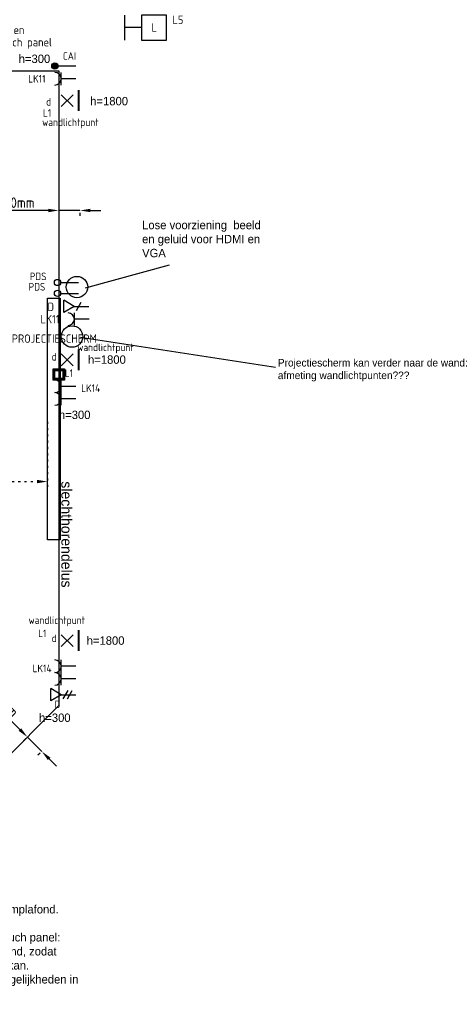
# Model space of a CAD drawing. Header units: millimetres. Extents: x -28157 to 193371, y -2151 to 171990.
# Tile 24 of 31: x 114295 to 119444, y 55777 to 67493. Entities that reach past the tile are written whole.
import ezdxf
from ezdxf.enums import TextEntityAlignment as Align

# ---------------------------------------------------------------- set-up
doc = ezdxf.new("R2010")
doc.units = ezdxf.units.MM
doc.header["$LTSCALE"] = 50
doc.linetypes.add('SMALL_DASH', pattern=[1.5, 0.5, -1])
doc.layers.get('0').update_dxf_attribs({"linetype": 'CONTINUOUS'})
doc.layers.get('Defpoints').update_dxf_attribs({"linetype": 'CONTINUOUS'})
for name, color, linetype in [('BL$2----', 7, 'CONTINUOUS'), ('BL$9----', 7, 'CONTINUOUS'), ('EL6222--', 20, 'CONTINUOUS'), ('EL6311--', 20, 'CONTINUOUS'), ('EL6431--', 3, 'CONTINUOUS'), ('EL6441--', 3, 'CONTINUOUS'), ('Inter Visual Systems Vloerleidingen tbv. Slechthorendenlus', 5, 'CONTINUOUS'), ('Inter Visual Systems Voorzieningen E', 5, 'CONTINUOUS')]:
    doc.layers.add(name, color=color, linetype=linetype)
doc.styles.add('BURO-012', font='BUROFONT.shx', dxfattribs={"height": 120})
doc.styles.add('buro-018', font='BUROFONT.shx', dxfattribs={"height": 180})
doc.styles.add('STABICAD-018', font='ISOCP.SHX', dxfattribs={"height": 90})
doc.styles.get("Standard").update_dxf_attribs({"font": 'ISOCP'})
doc.dimstyles.new('ISO-25', dxfattribs={"dimtxt": 2.5, "dimasz": 2.5, "dimexe": 1.25, "dimexo": 0.625, "dimtad": 1, "dimtih": 1, "dimdec": 4, "dimdsep": 46, "dimtxsty": 'Standard', "dimcen": 2.5, "dimadec": 0, "dimazin": 0, "dimtfac": 1, "dimtdec": 4, "dimtmove": 0, "dimatfit": 3, "dimfxl": 1, "dimtvp": 1, "dimtolj": 1, "dimtzin": 0, "dimarcsym": 0})

# ---------------------------------------------------------------- blocks, each defined once
blk = doc.blocks.new('WAND-01A')
at = {"color": 0, "linetype": 'Continuous'}
for p, q in [((0, 200), (0, 0)), ((-150, 0), (150, 0))]:
    blk.add_line(p, q, dxfattribs=at)
blk.add_lwpolyline([(150, 200), (150, 500), (-150, 500), (-150, 200)], close=True, dxfattribs=at)
at = {"color": 0, "linetype": 'Continuous', "style": 'STABICAD-018'}
for tag, p in [('LIGHTFIXTURECODE', (360, 730)), ('SWITCHCODE', (364, 330)), ('PANEL', (360, 130)), ('CIRCUIT', (360, -70)), ('SUBCIRCUIT', (660, -70))]:
    blk.add_attdef(tag, text='', height=180, dxfattribs=at).set_placement(p, align=Align.MIDDLE)
blk = doc.blocks.new('E00126')
at = {"color": 0, "linetype": 'Continuous'}
for p, q in [((-3, 4.5), (3, 4.5)), ((-1.5, 1), (-1.5, 4.5)), ((1.5, 1), (1.5, 4.5))]:
    blk.add_line(p, q, dxfattribs=at)
for centre in [(-1.5, 6), (1.5, 6)]:
    blk.add_arc(centre, 1.5, 180, 0, dxfattribs=at)
at = {"color": 0, "linetype": 'Continuous', "style": 'buro-018'}
for tag, p in [('PANEL', (0, 11.5)), ('CIRCUIT', (0, 8.5)), ('SUBCIRCUIT', (4.5, 8.5))]:
    blk.add_attdef(tag, text='', height=1.8, dxfattribs=at).set_placement(p, align=Align.MIDDLE)
at = {"color": 0, "linetype": 'Continuous', "style": 'buro-018', "flags": 1}
for tag, p in [('POWERCODE', (13, 8.5)), ('ARTICLECODE', (0, 0))]:
    blk.add_attdef(tag, text='', height=1.8, dxfattribs=at).set_placement(p, align=Align.MIDDLE)
blk = doc.blocks.new('E00410')
at = {"color": 0, "linetype": 'Continuous', "lineweight": -2}
for p, q in [((1.5, 6), (-1.5, 6)), ((-1.5, 6), (-1.5, 1)), ((-0.25, 5.75), (-1, 5.75)), ((-1, 5.75), (-1, 4.75)), ((-1, 4.75), (-0.25, 4.75)), ((-0.25, 4.75), (-0.25, 5.75)), ((1, 5.75), (0.25, 5.75)), ((0.25, 5.75), (0.25, 4.75)), ((0.25, 4.75), (1, 4.75)), ((1, 4.75), (1, 5.75)), ((1.5, 1), (1.5, 6)), ((-0.25, 4.5), (-1, 4.5)), ((-1, 4.5), (-1, 3.5)), ((-1, 3.5), (-0.25, 3.5)), ((-0.25, 3.5), (-0.25, 4.5)), ((1, 4.5), (0.25, 4.5)), ((0.25, 4.5), (0.25, 3.5)), ((0.25, 3.5), (1, 3.5)), ((1, 3.5), (1, 4.5)), ((-1.5, 1), (1.5, 1))]:
    blk.add_line(p, q, dxfattribs=at)
at = {"color": 0, "linetype": 'Continuous', "lineweight": -2, "style": 'STABICAD-018'}
for tag, p in [('SWITCHCODE', (3, 5)), ('ARTICLECODE', (0, 1))]:
    blk.add_attdef(tag, text='', height=1.8, dxfattribs=at).set_placement(p, align=Align.MIDDLE)
blk = doc.blocks.new('110802A')
at = {"color": 0, "linetype": 'Continuous'}
blk.add_line((0, 5.25), (0, 1), dxfattribs=at)
at = {"color": 0, "linetype": 'Continuous', "const_width": 0.75}
blk.add_lwpolyline([(-0.375, 6, 1), (0.375, 6, 1)], format="xyb", close=True, dxfattribs=at)
at = {"color": 0, "linetype": 'Continuous'}
blk.add_circle((0, 6), 0.75, dxfattribs=at)
at = {"color": 0, "linetype": 'Continuous', "style": 'STABICAD-018'}
for tag, p in [('TEXT2', (0, 9)), ('TEXT1', (3.5, 6)), ('ARTICLECODE', (0, 0))]:
    blk.add_attdef(tag, text='', height=1.8, dxfattribs=at).set_placement(p, align=Align.MIDDLE)
blk = doc.blocks.new('111304')
at = {"color": 0, "linetype": 'Continuous'}
for p, q in [((-1.5, 4.5), (1.5, 4.5)), ((0, 1), (0, 4.5))]:
    blk.add_line(p, q, dxfattribs=at)
blk.add_arc((0, 6), 1.5, 180, 0, dxfattribs=at)
at = {"color": 0, "linetype": 'Continuous', "style": 'buro-018'}
for tag, p in [('PANEL', (0, 11.5)), ('CIRCUIT', (0, 8.5)), ('SUBCIRCUIT', (4.5, 8.5))]:
    blk.add_attdef(tag, text='', height=1.8, dxfattribs=at).set_placement(p, align=Align.MIDDLE)
at = {"color": 0, "linetype": 'Continuous', "style": 'buro-018', "flags": 1}
for tag, p in [('POWERCODE', (13, 8.5)), ('ARTICLECODE', (0, 0))]:
    blk.add_attdef(tag, text='', height=1.8, dxfattribs=at).set_placement(p, align=Align.MIDDLE)
blk = doc.blocks.new('E00134')
at = {"color": 0, "linetype": 'Continuous', "const_width": 0.5}
blk.add_lwpolyline([(-2.5, -2.75), (2.5, -2.75)], dxfattribs=at)
blk = doc.blocks.new('*U46')
at = {"color": 0, "linetype": 'Continuous'}
for p, q in [((-1.41, -1.41), (1.41, 1.41)), ((1.41, -1.41), (-1.41, 1.41))]:
    blk.add_line(p, q, dxfattribs=at)
blk.add_blockref('E00134', (0, 0), dxfattribs=at)
at = {"color": 0, "linetype": 'Continuous', "style": 'STABICAD-018'}
for tag, p in [('PANEL', (0, 6.5)), ('CIRCUIT', (0, 3.5)), ('SUBCIRCUIT', (4.5, 3.5)), ('ARTICLECODE', (0, 0)), ('SWITCHCODE', (4.5, -1))]:
    blk.add_attdef(tag, text='', height=1.8, dxfattribs=at).set_placement(p, align=Align.MIDDLE)
at = {"color": 0, "linetype": 'Continuous', "style": 'STABICAD-018', "flags": 1}
blk.add_attdef('POWERCODE', text='', height=1.8, dxfattribs=at).set_placement((13, 3.5), align=Align.MIDDLE)
blk = doc.blocks.new('E00152')
at = {"color": 0, "linetype": 'Continuous'}
for p, q in [((-1.44, 7), (1.44, 7)), ((0, 4.5), (-1.44, 7)), ((0, 4.5), (1.44, 7)), ((-1, 4), (1, 2.85)), ((0, 4.5), (0, 1))]:
    blk.add_line(p, q, dxfattribs=at)
at = {"color": 7, "style": 'buro-018'}
for tag, p in [('COMMENT1', (0, 12)), ('DATACOM1', (0, 9))]:
    blk.add_attdef(tag, text='', height=1.8, dxfattribs=at).set_placement(p, align=Align.MIDDLE)
at = {"color": 0, "style": 'buro-018'}
blk.add_attdef('TEXT1', text='', height=1.8, dxfattribs=at).set_placement((2.5, 6), align=Align.MIDDLE)
at = {"color": 0, "linetype": 'Continuous', "style": 'buro-018', "flags": 1}
blk.add_attdef('ARTICLECODE', text='', height=1.8, dxfattribs=at).set_placement((0, 0), align=Align.MIDDLE)
blk = doc.blocks.new('E00153')
at = {"color": 0, "linetype": 'Continuous'}
for p, q in [((-1.44, 7), (1.44, 7)), ((0, 4.5), (-1.44, 7)), ((0, 4.5), (1.44, 7)), ((-1, 4), (1, 2.85)), ((-1, 3), (1, 1.85)), ((0, 4.5), (0, 1))]:
    blk.add_line(p, q, dxfattribs=at)
at = {"color": 7, "style": 'buro-018'}
for tag, p in [('COMMENT1', (-6, 12)), ('COMMENT2', (6, 12)), ('DATACOM1', (-6, 9)), ('DATACOM2', (6, 9))]:
    blk.add_attdef(tag, text='', height=1.8, dxfattribs=at).set_placement(p, align=Align.MIDDLE)
at = {"color": 0, "style": 'buro-018'}
blk.add_attdef('TEXT1', text='', height=1.8, dxfattribs=at).set_placement((2.5, 6), align=Align.MIDDLE)
at = {"color": 0, "linetype": 'Continuous', "style": 'buro-018', "flags": 1}
blk.add_attdef('ARTICLECODE', text='', height=1.8, dxfattribs=at).set_placement((0, 0), align=Align.MIDDLE)
blk = doc.blocks.new('E00148')
at = {"color": 0, "linetype": 'Continuous'}
blk.add_line((0, 5.25), (0, 1), dxfattribs=at)
blk.add_circle((0, 6), 0.75, dxfattribs=at)
at = {"color": 0, "linetype": 'Continuous', "style": 'STABICAD-018'}
for tag, p in [('COMMENT1', (0, 12)), ('DATACOM1', (0, 9)), ('TEXT1', (4, 6)), ('ARTICLECODE', (0, 0))]:
    blk.add_attdef(tag, text='', height=1.8, dxfattribs=at).set_placement(p, align=Align.MIDDLE)
blk = doc.blocks.new('*D488')
at = {"layer": 'Defpoints', "color": 0, "transparency": 16777216}
for p in [(114760, 65229), (115013, 65226), (115013, 65223)]:
    blk.add_point(p, dxfattribs=at)
at = {"layer": 'Inter Visual Systems Vloerleidingen tbv. Slechthorendenlus', "color": 0, "lineweight": -2, "transparency": 16777216}
for p, q in [((114635, 65223), (113990, 65223)), ((115013, 65223), (114760, 65223)), ((114760, 65197), (114760, 65160)), ((115013, 65194), (115013, 65160)), ((115138, 65223), (115263, 65223))]:
    blk.add_line(p, q, dxfattribs=at)
at = {"layer": 'Inter Visual Systems Vloerleidingen tbv. Slechthorendenlus', "color": 0, "transparency": 16777216}
for points in [[(114635, 65243), (114635, 65202), (114760, 65223)], [(115138, 65243), (115138, 65202), (115013, 65223)]]:
    blk.add_solid(points, dxfattribs=at)
at = {"layer": 'Inter Visual Systems Vloerleidingen tbv. Slechthorendenlus', "color": 0, "transparency": 16777216, "insert": (114250, 65316), "char_height": 125, "attachment_point": 5, "bg_fill": 3, "box_fill_scale": 1.1, "bg_fill_color": 256, "bg_fill_true_color": 13158600, "bg_fill_transparency": 0}
blk.add_mtext('\\A1;250mm', dxfattribs=at)
blk = doc.blocks.new('*D521')
at = {"layer": 'Defpoints', "color": 0, "transparency": 16777216}
for p in [(114387, 58957), (114389, 58960, -2850), (114560, 58789, -2850)]:
    blk.add_point(p, dxfattribs=at)
at = {"layer": 'Inter Visual Systems Vloerleidingen tbv. Slechthorendenlus', "color": 0, "lineweight": -2, "transparency": 16777216}
for p, q in [((114298, 59045), (113842, 59502)), ((114367, 58938), (114342, 58913)), ((114558, 58786), (114387, 58957)), ((114538, 58767), (114513, 58742)), ((114646, 58698), (114734, 58609))]:
    blk.add_line(p, q, dxfattribs=at)
at = {"layer": 'Inter Visual Systems Vloerleidingen tbv. Slechthorendenlus', "color": 0, "transparency": 16777216}
for points in [[(114313, 59060), (114283, 59031), (114387, 58957)], [(114661, 58712), (114631, 58683), (114558, 58786)]]:
    blk.add_solid(points, dxfattribs=at)
at = {"layer": 'Inter Visual Systems Vloerleidingen tbv. Slechthorendenlus', "color": 0, "transparency": 16777216, "insert": (114092, 59384), "char_height": 125, "attachment_point": 5, "rotation": 315, "bg_fill": 3, "box_fill_scale": 1.1, "bg_fill_color": 256, "bg_fill_true_color": 13158600, "bg_fill_transparency": 0}
blk.add_mtext('\\A1;250mm', dxfattribs=at)
blk = doc.blocks.new('E00414')
at = {"color": 0, "linetype": 'Continuous'}
for p, q in [((-2.9, -2.9), (-2.9, 2.9)), ((-2.9, 2.9), (2.9, 2.9)), ((-2, 2), (2, 2)), ((-2, -2), (-2, 2)), ((2, 2), (2, -2)), ((2.9, 2.9), (2.9, -2.9)), ((2.9, -2.9), (-2.9, -2.9)), ((2, -2), (-2, -2))]:
    blk.add_line(p, q, dxfattribs=at)
for points in [[(-2.9, 2.9), (2.9, 2.9), (-2, 2), (2, 2)], [(-2, -2), (-2.9, -2.9), (-2, 2), (-2.9, 2.9)], [(2, 2), (2.9, 2.9), (2, -2), (2.9, -2.9)], [(2, -2), (2.9, -2.9), (-2, -2), (-2.9, -2.9)]]:
    blk.add_solid(points, dxfattribs=at)
at = {"color": 0, "linetype": 'Continuous', "style": 'STABICAD-018'}
for tag, p in [('CIRCUIT', (0, 5)), ('PANEL', (0, 8)), ('SUBCIRCUIT', (4.5, 5)), ('ARTICLECODE', (0, 0))]:
    blk.add_attdef(tag, text='', height=1.8, dxfattribs=at).set_placement(p, align=Align.MIDDLE)
at = {"color": 0, "linetype": 'Continuous', "style": 'STABICAD-018', "flags": 1}
blk.add_attdef('POWERCODE', text='', height=1.8, dxfattribs=at).set_placement((13, 5), align=Align.MIDDLE)
blk = doc.blocks.new('*D609')
at = {"layer": 'BL$9----', "color": 0, "linetype": 'SMALL_DASH', "lineweight": -2, "transparency": 16777216}
for p, q in [((109353, 62709), (109353, 61934)), ((114625, 62709), (114625, 61934)), ((109478, 61997), (114500, 61997))]:
    blk.add_line(p, q, dxfattribs=at)
at = {"layer": 'BL$9----', "color": 0, "linetype": 'SMALL_DASH', "transparency": 16777216}
for points in [[(109478, 62018), (109478, 61976), (109353, 61997)], [(114500, 62018), (114500, 61976), (114625, 61997)]]:
    blk.add_solid(points, dxfattribs=at)
at = {"layer": 'Defpoints', "color": 0, "linetype": 'SMALL_DASH', "transparency": 16777216}
for p in [(109353, 62741, -2850), (114625, 62741, -2850), (114625, 61997)]:
    blk.add_point(p, dxfattribs=at)
at = {"layer": 'BL$9----', "color": 0, "linetype": 'SMALL_DASH', "transparency": 16777216, "insert": (111989, 62091), "char_height": 125, "attachment_point": 5, "bg_fill": 3, "box_fill_scale": 1.1, "bg_fill_color": 256, "bg_fill_true_color": 13158600, "bg_fill_transparency": 0}
blk.add_mtext('\\A1;5270mm', dxfattribs=at)

msp = doc.modelspace()

# ---------------------------------------------------------------- linework, layer by layer
at = {"layer": 'BL$9----', "color": 0}
msp.add_line((115019.61849, 63715.46207, 2730), (117339.76123, 63358.38339, 2730), dxfattribs=at)
at = {"layer": 'BL$9----'}
msp.add_lwpolyline([(114624.76639, 64178.40212), (114777.18747, 64178.40212), (114777.18747, 61302.6529), (114624.76639, 61302.6529)], close=True, dxfattribs=at)
at = {"layer": 'BL$9----', "color": 0}
msp.add_circle((114918.25947, 63722.96599, 2730), 127.58762, dxfattribs=at)
at = {"layer": 'EL6441--', "color": 0}
msp.add_line((115078.61347, 64303.62238, 2730), (116078.0184, 64577.84835, 2730), dxfattribs=at)
msp.add_circle((114977.25445, 64311.1263, 2730), 127.58762, dxfattribs=at)
at = {"layer": 'Inter Visual Systems Vloerleidingen tbv. Slechthorendenlus', "color": 11}
msp.add_line((104329.02699, 66884.91669), (114760.37335, 66884.91669), dxfattribs=at)

# ---------------------------------------------------------------- block references
at = {"layer": 'EL6222--', "linetype": 'Continuous'}
ref = msp.add_blockref('111304', (115014.02699, 66790.00346), dxfattribs=dict(at, xscale=50, yscale=50, zscale=50, rotation=90.00000000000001))
ref.add_attrib('CIRCUIT', 'LK11', dxfattribs={"layer": '0', "color": 7, "linetype": 'Continuous', "height": 90, "style": 'STABICAD-018'}).set_placement((114499.69199, 66790.00346), align=Align.MIDDLE)
ref = msp.add_blockref('111304', (115170.72193, 63929.59134), dxfattribs=dict(at, xscale=50, yscale=50, zscale=50, rotation=90.00000000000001))
ref.add_attrib('CIRCUIT', 'LK11', dxfattribs={"layer": '0', "color": 7, "linetype": 'Continuous', "height": 100, "style": 'STABICAD-018'}).set_placement((114656.38693, 63929.59134), align=Align.MIDDLE)
ref = msp.add_blockref('E00126', (115014.02699, 63054.98611), dxfattribs=dict(at, xscale=50, yscale=50, zscale=50, rotation=90.00000000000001))
ref.add_attrib('CIRCUIT', 'LK14', dxfattribs={"layer": '0', "color": 7, "linetype": 'Continuous', "height": 90, "style": 'STABICAD-018'}).set_placement((115140.25199, 63109.09174), align=Align.MIDDLE)
ref = msp.add_blockref('E00126', (115014.02699, 59724.0597), dxfattribs=dict(at, xscale=50, yscale=50, zscale=50, rotation=90.00000000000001))
ref.add_attrib('CIRCUIT', 'LK14', dxfattribs={"layer": '0', "color": 7, "linetype": 'Continuous', "height": 90, "style": 'STABICAD-018'}).set_placement((114561.23696, 59773.53631), align=Align.MIDDLE)
at = {"layer": 'EL6311--', "linetype": 'Continuous'}
ref = msp.add_blockref('WAND-01A', (115544.02699, 67398.28881), dxfattribs=dict(at, rotation=270))
ref.add_attrib('CIRCUIT', 'L5', dxfattribs={"layer": '0', "color": 7, "linetype": 'Continuous', "height": 100, "style": 'STABICAD-018'}).set_placement((116177.98338, 67490.98611), align=Align.MIDDLE)
ref.add_attrib('LIGHTFIXTURECODE', 'L', dxfattribs={"layer": '0', "color": 7, "linetype": 'Continuous', "height": 100, "style": 'STABICAD-018'}).set_placement((115895.60675, 67398.70703), align=Align.MIDDLE)
ref.add_attrib('SWITCHCODE', 'ss', dxfattribs={"layer": '0', "color": 7, "linetype": 'Continuous', "height": 100, "style": 'STABICAD-018'}).set_placement((115734.64819, 67829.25171), align=Align.MIDDLE)
ref = msp.add_blockref('E00410', (113422.77669, 67134.91669), dxfattribs=dict(at, xscale=50, yscale=50, zscale=50, rotation=180))
ref.add_attrib('ARTICLECODE', 'geluid, beeld en', dxfattribs={"layer": '0', "color": 7, "linetype": 'Continuous', "height": 100, "style": 'STABICAD-018'}).set_placement((113902.65026, 67356.71004), align=Align.MIDDLE)
ref.add_attrib('SWITCHCODE', ' verlichting touch panel', dxfattribs={"layer": '0', "color": 7, "linetype": 'Continuous', "height": 100, "style": 'STABICAD-018'}).set_placement((114014.12527, 67210.68505), align=Align.MIDDLE)
ref = msp.add_blockref('*U46', (114859.30576, 66529.91669), dxfattribs=dict(at, xscale=50, yscale=50, zscale=50, rotation=90.00000000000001))
ref.add_attrib('ARTICLECODE', 'wandlichtpunt', dxfattribs={"layer": '0', "color": 7, "linetype": 'Continuous', "height": 90, "style": 'STABICAD-018'}).set_placement((114898.92888, 66259.47881), align=Align.MIDDLE)
ref.add_attrib('CIRCUIT', 'L1', dxfattribs={"layer": '0', "color": 7, "linetype": 'Continuous', "height": 90, "style": 'STABICAD-018'}).set_placement((114621.50881, 66383.60683), align=Align.MIDDLE)
ref.add_attrib('SWITCHCODE', 'd', dxfattribs={"layer": '0', "color": 7, "linetype": 'Continuous', "height": 90, "style": 'STABICAD-018'}).set_placement((114639.97262, 66515.67076), align=Align.MIDDLE)
ref = msp.add_blockref('*U46', (114859.30576, 63444.91669), dxfattribs=dict(at, xscale=50, yscale=50, zscale=50, rotation=90.00000000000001))
ref.add_attrib('ARTICLECODE', 'wandlichtpunt', dxfattribs={"layer": '0', "color": 7, "linetype": 'Continuous', "height": 90, "style": 'STABICAD-018'}).set_placement((115316.79161, 63580.56604), align=Align.MIDDLE)
ref.add_attrib('CIRCUIT', 'L1', dxfattribs={"layer": '0', "color": 7, "linetype": 'Continuous', "height": 90, "style": 'STABICAD-018'}).set_placement((114881.17022, 63287.09064), align=Align.MIDDLE)
ref.add_attrib('SWITCHCODE', 'd', dxfattribs={"layer": '0', "color": 7, "linetype": 'Continuous', "height": 90, "style": 'STABICAD-018'}).set_placement((114706.02961, 63481.60534), align=Align.MIDDLE)
ref = msp.add_blockref('*U46', (114859.30576, 60103.80016), dxfattribs=dict(at, xscale=50, yscale=50, zscale=50, rotation=90.00000000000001))
ref.add_attrib('ARTICLECODE', 'wandlichtpunt', dxfattribs={"layer": '0', "color": 7, "linetype": 'Continuous', "height": 90, "style": 'STABICAD-018'}).set_placement((114737.08902, 60334.24914), align=Align.MIDDLE)
ref.add_attrib('CIRCUIT', 'L1', dxfattribs={"layer": '0', "color": 7, "linetype": 'Continuous', "height": 90, "style": 'STABICAD-018'}).set_placement((114564.12819, 60190.4193), align=Align.MIDDLE)
ref.add_attrib('SWITCHCODE', 'd', dxfattribs={"layer": '0', "color": 7, "linetype": 'Continuous', "height": 90, "style": 'STABICAD-018'}).set_placement((114706.02961, 60132.11086), align=Align.MIDDLE)
at = {"layer": 'EL6431--', "linetype": 'Continuous'}
ref = msp.add_blockref('110802A', (115014.02699, 66942.10624), dxfattribs=dict(at, xscale=50, yscale=50, zscale=50, rotation=90.00000000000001))
ref.add_attrib('TEXT1', 'CAI', dxfattribs={"layer": '0', "color": 7, "linetype": 'Continuous', "height": 90, "style": 'STABICAD-018'}).set_placement((114887.4175, 67060.58161), align=Align.MIDDLE)
at = {"layer": 'EL6441--', "linetype": 'Continuous'}
ref = msp.add_blockref('E00148', (115045.3755, 64365.62315), dxfattribs=dict(at, xscale=50, yscale=50, zscale=50, rotation=90.00000000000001))
ref.add_attrib('TEXT1', 'PDS', dxfattribs={"layer": '0', "color": 7, "linetype": 'Continuous', "height": 90, "style": 'STABICAD-018'}).set_placement((114515.45773, 64438.81939), align=Align.MIDDLE)
ref = msp.add_blockref('E00148', (115045.3755, 64236.0753), dxfattribs=dict(at, xscale=50, yscale=50, zscale=50, rotation=90.00000000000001))
ref.add_attrib('TEXT1', 'PDS', dxfattribs={"layer": '0', "color": 7, "linetype": 'Continuous', "height": 90, "style": 'STABICAD-018'}).set_placement((114500.52435, 64314.60492), align=Align.MIDDLE)
ref = msp.add_blockref('E00152', (115170.17936, 64081.75637, -8310), dxfattribs=dict(at, xscale=50, yscale=50, zscale=50, rotation=90.00000000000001))
ref.add_attrib('COMMENT1', 'PROJECTIESCHERM', dxfattribs={"layer": '0', "color": 7, "linetype": 'Continuous', "height": 100, "style": 'STABICAD-018'}).set_placement((114707.18881, 63698.3095, -8310), align=Align.MIDDLE)
ref.add_attrib('TEXT1', 'D', dxfattribs={"layer": '0', "color": 7, "linetype": 'Continuous', "height": 100, "style": 'STABICAD-018'}).set_placement((114665.19814, 64076.31373, -8310), align=Align.MIDDLE)
ref = msp.add_blockref('E00153', (115014.02699, 59460.70644), dxfattribs=dict(at, xscale=50, yscale=50, zscale=50, rotation=90.00000000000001))
ref.add_attrib('TEXT1', 'D', dxfattribs={"layer": '0', "color": 7, "linetype": 'Continuous', "height": 90, "style": 'STABICAD-018'}).set_placement((114744.15387, 59346.7373), align=Align.MIDDLE)
at = {"layer": 'Inter Visual Systems Vloerleidingen tbv. Slechthorendenlus', "color": 11, "xscale": 23.2758620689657, "yscale": 23.2758620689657, "zscale": 50}
msp.add_blockref('E00414', (114761.0895, 63271.23037, -2850), dxfattribs=at)

# ---------------------------------------------------------------- texts
at = {"layer": 'BL$2----', "char_height": 100, "attachment_point": 1, "style": 'BURO-012'}
for s, insert in [('h=300', (114283.47452, 67077.59214, 5460)), ('h=1800', (115134.84989, 66574.05043, 5460)), ('h=1800', (115108.67315, 63498.48431, 5460)), ('h=300', (114762.15284, 62840.88252, 5460)), ('h=1800', (115092.71126, 60154.96572, 5460)), ('h=300', (114525.42708, 59236.59875, 5460))]:
    msp.add_mtext_dynamic_manual_height_columns(s, width=882.2052629, gutter_width=600, heights=[0], dxfattribs=dict(at, insert=insert))
at = {"layer": 'BL$9----', "color": 0, "insert": (117368.11168, 63456.04586, 2730), "char_height": 90, "width": 2288.4092907, "attachment_point": 1, "style": 'BURO-012'}
msp.add_mtext('Projectiescherm kan verder naar de wand: afmeting wandlichtpunten???', dxfattribs=at)
at = {"layer": 'EL6441--', "color": 0, "insert": (115752.21769, 65099.56792, 5460), "char_height": 100, "attachment_point": 1, "style": 'BURO-012'}
msp.add_mtext_dynamic_manual_height_columns('Lose voorziening  beeld en geluid voor HDMI en VGA', width=1464.0841075, gutter_width=600, heights=[0], dxfattribs=at)
at = {"layer": 'Inter Visual Systems Vloerleidingen tbv. Slechthorendenlus', "color": 0, "insert": (114916.07629, 61999.80501, 2730), "char_height": 125, "width": 2288.4092907, "attachment_point": 1, "rotation": 270, "style": 'BURO-012'}
msp.add_mtext('slechthorendelus', dxfattribs=at)
at = {"layer": 'Inter Visual Systems Voorzieningen E', "color": 0, "insert": (111738.15406, 57311.0068, 5460), "char_height": 100, "attachment_point": 1, "style": 'BURO-012'}
msp.add_mtext_dynamic_manual_height_columns('\\A1;(zie ook 2x HD camera boven publiek*)\\P1x inbouwdoos 50mm. h=2200\\P1x {\\H0.7x;\\S3#4;}" ledige buis naar goot boven systeemplafond.\\P\\P**HD camera tegen betonnen wand bij touch panel: voorzieningen mogen ook tot boven plafond, zodat montage via een plafondbeugel ook nog kan. Afhankelijk van schuifwand en inbouwmogelijkheden in betonwand.', width=3286.5723138, gutter_width=600, heights=[0], dxfattribs=at)

# ---------------------------------------------------------------- dimensions: what is measured, and where the dimension line sits
at = {"layer": 'Inter Visual Systems Vloerleidingen tbv. Slechthorendenlus', "color": 0}
dim = msp.add_linear_dim(base=(115013.28394, 65222.55155, 2850), p1=(114760.37335, 65228.7458, 2850), p2=(115013.28394, 65225.5183, 2850), text='250mm', dimstyle='ISO-25', override={"dimscale": 50, "dimzin": 0, "dimtfill": 1, "dimarcsym": 2}, dxfattribs=at)
dim.commit()
dim.dimension.update_dxf_attribs({"geometry": '*D488', "text_midpoint": (114250.27101, 65222.55155, 2850), "dimtype": 160})

# ---------------------------------------------------------------- next in the draw order: linework, layer by layer
at = {"layer": 'Inter Visual Systems Vloerleidingen tbv. Slechthorendenlus', "color": 11}
msp.add_line((114760.37335, 66884.91669), (114760.37335, 59330.73935), dxfattribs=at)

# ---------------------------------------------------------------- next in the draw order: dimensions: what is measured, and where the dimension line sits
at = {"layer": 'BL$9----', "linetype": 'SMALL_DASH'}
dim = msp.add_linear_dim(base=(114624.76639, 61996.87861, 2850), p1=(109352.80563, 62740.52751), p2=(114624.76639, 62740.52751), text='5270mm', dimstyle='ISO-25', override={"dimscale": 50, "dimzin": 0, "dimtfill": 1, "dimarcsym": 2}, dxfattribs=at)
dim.commit()
dim.dimension.update_dxf_attribs({"geometry": '*D609', "text_midpoint": (111988.78601, 61996.87861, 2850), "dimtype": 160})

# ---------------------------------------------------------------- next in the draw order: dimensions: what is measured, and where the dimension line sits
at = {"layer": 'Inter Visual Systems Vloerleidingen tbv. Slechthorendenlus', "color": 0}
dim = msp.add_aligned_dim(p1=(114560.29083, 58788.65285), p2=(114389.28884, 58959.65484), distance=3.81887, text='250mm', dimstyle='ISO-25', override={"dimscale": 50, "dimzin": 0, "dimtfill": 1, "dimarcsym": 2}, dxfattribs=at)
dim.commit()
dim.dimension.update_dxf_attribs({"geometry": '*D521', "text_midpoint": (114092.19163, 59383.95127, 2850)})

# ---------------------------------------------------------------- next in the draw order: linework, layer by layer
at = {"layer": 'Inter Visual Systems Vloerleidingen tbv. Slechthorendenlus', "color": 11}
msp.add_line((114060.45252, 58630.81852, 2850), (114760.37335, 59330.73935, 2850), dxfattribs=at)

doc.saveas('drawing.dxf')
